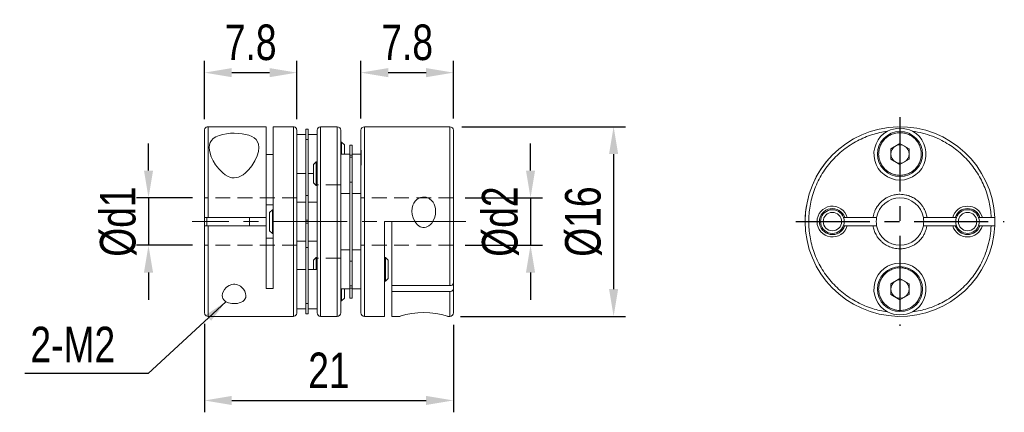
# Model space of a CAD drawing. Header units: millimetres. Extents: x 0 to 297, y 0 to 210.
# Tile 3 of 5: x 150 to 233, y 94 to 127. Entities that reach past the tile are written whole.
import ezdxf

# ---------------------------------------------------------------- set-up
doc = ezdxf.new("R2010")
doc.units = ezdxf.units.MM
doc.header["$LTSCALE"] = 5
doc.linetypes.add('CENTER', pattern=[2, 1.25, -0.25, 0.25, -0.25])
doc.linetypes.add('HIDDEN', pattern=[0.375, 0.25, -0.125])
doc.layers.get('0').update_dxf_attribs({"linetype": 'CONTINUOUS'})
doc.layers.get('Defpoints').update_dxf_attribs({"linetype": 'CONTINUOUS'})
doc.layers.add('D', color=7, linetype='CONTINUOUS')
doc.layers.add('DIM', color=2, linetype='CONTINUOUS')
doc.styles.get("Standard").update_dxf_attribs({"font": 'Gulim.ttf', "width": 0.8, "height": 3})
doc.dimstyles.new('LIM', dxfattribs={"dimtxt": 2, "dimasz": 2, "dimexe": 2, "dimexo": 1, "dimgap": 1, "dimtad": 1, "dimdec": 3, "dimzin": 9, "dimdsep": 46, "dimtxsty": 'Standard', "dimcen": 3, "dimclrd": 1, "dimclre": 1, "dimadec": 0, "dimazin": 0, "dimtfac": 1, "dimtdec": 3, "dimtmove": 0, "dimatfit": 3, "dimfxl": 0, "dimtolj": 1, "dimtzin": 0, "dimarcsym": 0})
doc.dimstyles.get("Standard").update_dxf_attribs({"dimtxt": 0.18, "dimasz": 0.18, "dimexe": 0.18, "dimexo": 0.0625, "dimgap": 0.09, "dimtad": 0, "dimtih": 1, "dimtoh": 1, "dimdec": 4, "dimzin": 0, "dimdsep": 46, "dimtxsty": 'Standard', "dimcen": 0.09, "dimadec": 0, "dimazin": 0, "dimtfac": 1, "dimtdec": 4, "dimtofl": 0, "dimtmove": 0, "dimatfit": 3, "dimfxl": 0, "dimtolj": 1, "dimtzin": 0, "dimarcsym": 0})

# ---------------------------------------------------------------- blocks, each defined once
blk = doc.blocks.new('*D18')
at = {"layer": 'D', "color": 1, "lineweight": -2}
for p, q in [((165.234, 118.736), (165.234, 123.676)), ((173.034, 118.736), (173.034, 123.676)), ((167.534, 122.676), (170.734, 122.676))]:
    blk.add_line(p, q, dxfattribs=at)
at = {"layer": 'D', "color": 1}
for points in [[(167.534, 123.06), (167.534, 122.293), (165.234, 122.676)], [(170.734, 123.06), (170.734, 122.293), (173.034, 122.676)]]:
    blk.add_solid(points, dxfattribs=at)
at = {"layer": 'Defpoints', "color": 0}
for p in [(173.034, 122.676), (165.234, 117.736), (173.034, 117.736)]:
    blk.add_point(p, dxfattribs=at)
at = {"layer": 'D', "insert": (169.134, 125.216), "char_height": 3, "attachment_point": 5}
blk.add_mtext('\\A1;7.8', dxfattribs=at)
blk = doc.blocks.new('*D19')
at = {"layer": 'D', "color": 1, "lineweight": -2}
for p, q in [((178.434, 118.803), (178.434, 123.676)), ((186.234, 118.809), (186.234, 123.676)), ((180.734, 122.676), (183.934, 122.676))]:
    blk.add_line(p, q, dxfattribs=at)
at = {"layer": 'D', "color": 1}
for points in [[(180.734, 123.06), (180.734, 122.293), (178.434, 122.676)], [(183.934, 123.06), (183.934, 122.293), (186.234, 122.676)]]:
    blk.add_solid(points, dxfattribs=at)
at = {"layer": 'Defpoints', "color": 0}
for p in [(186.234, 122.676), (178.434, 117.803), (186.234, 117.809)]:
    blk.add_point(p, dxfattribs=at)
at = {"layer": 'D', "insert": (182.334, 125.216), "char_height": 3, "attachment_point": 5}
blk.add_mtext('\\A1;7.8', dxfattribs=at)
blk = doc.blocks.new('*D20')
at = {"layer": 'D', "color": 1, "lineweight": -2}
for p, q in [((160.514, 114.409), (160.514, 116.709)), ((164.234, 112.109), (159.514, 112.109)), ((160.514, 112.109), (160.514, 108.109)), ((164.234, 108.109), (159.514, 108.109)), ((160.514, 105.809), (160.514, 103.509))]:
    blk.add_line(p, q, dxfattribs=at)
at = {"layer": 'D', "color": 1}
for points in [[(160.131, 114.409), (160.898, 114.409), (160.514, 112.109)], [(160.131, 105.809), (160.898, 105.809), (160.514, 108.109)]]:
    blk.add_solid(points, dxfattribs=at)
at = {"layer": 'Defpoints', "color": 0}
for p in [(165.234, 112.109), (160.514, 108.109), (165.234, 108.109)]:
    blk.add_point(p, dxfattribs=at)
at = {"layer": 'D', "insert": (157.97, 110.109), "char_height": 3, "attachment_point": 5, "rotation": 90}
blk.add_mtext('\\A1;%%cd1', dxfattribs=at)
blk = doc.blocks.new('*D21')
at = {"layer": 'D', "color": 1, "lineweight": -2}
for p, q in [((192.741, 114.409), (192.741, 116.709)), ((187.234, 112.109), (193.741, 112.109)), ((192.741, 112.109), (192.741, 108.109)), ((187.234, 108.109), (193.741, 108.109)), ((192.741, 105.809), (192.741, 103.509))]:
    blk.add_line(p, q, dxfattribs=at)
at = {"layer": 'D', "color": 1}
for points in [[(192.358, 114.409), (193.125, 114.409), (192.741, 112.109)], [(192.358, 105.809), (193.125, 105.809), (192.741, 108.109)]]:
    blk.add_solid(points, dxfattribs=at)
at = {"layer": 'Defpoints', "color": 0}
for p in [(186.234, 112.109), (186.234, 108.109), (192.741, 108.109)]:
    blk.add_point(p, dxfattribs=at)
at = {"layer": 'D', "insert": (190.199, 110.109), "char_height": 3, "attachment_point": 5, "rotation": 90}
blk.add_mtext('\\A1;%%cd2', dxfattribs=at)
blk = doc.blocks.new('*D22')
at = {"layer": 'D', "color": 1, "lineweight": -2}
for p, q in [((186.934, 118.109), (200.75, 118.109)), ((199.75, 115.809), (199.75, 104.409)), ((186.829, 102.109), (200.75, 102.109))]:
    blk.add_line(p, q, dxfattribs=at)
at = {"layer": 'D', "color": 1}
for points in [[(199.367, 115.809), (200.133, 115.809), (199.75, 118.109)], [(199.367, 104.409), (200.133, 104.409), (199.75, 102.109)]]:
    blk.add_solid(points, dxfattribs=at)
at = {"layer": 'Defpoints', "color": 0}
for p in [(185.934, 118.109), (185.829, 102.109), (199.75, 102.109)]:
    blk.add_point(p, dxfattribs=at)
at = {"layer": 'D', "insert": (197.208, 110.109), "char_height": 3, "attachment_point": 5, "rotation": 90}
blk.add_mtext('\\A1;%%c16', dxfattribs=at)
blk = doc.blocks.new('*D23')
at = {"layer": 'D', "color": 1, "lineweight": -2}
for p, q in [((165.234, 101.483), (165.234, 94.014)), ((186.234, 101.409), (186.234, 94.014)), ((167.534, 95.014), (183.934, 95.014))]:
    blk.add_line(p, q, dxfattribs=at)
at = {"layer": 'D', "color": 1}
for points in [[(167.534, 95.397), (167.534, 94.63), (165.234, 95.014)], [(183.934, 95.397), (183.934, 94.63), (186.234, 95.014)]]:
    blk.add_solid(points, dxfattribs=at)
at = {"layer": 'Defpoints', "color": 0}
for p in [(165.234, 102.483), (186.234, 102.409), (186.234, 95.014)]:
    blk.add_point(p, dxfattribs=at)
at = {"layer": 'D', "insert": (175.734, 97.555), "char_height": 3, "attachment_point": 5}
blk.add_mtext('\\A1;21', dxfattribs=at)

msp = doc.modelspace()

# ---------------------------------------------------------------- linework, layer by layer
at = {"color": 7, "linetype": 'Continuous', "lineweight": 15}
for p, q in [((170.4345, 118.1094), (165.5345, 118.1094)), ((165.5345, 118.1094), (165.5345, 110.4594)), ((170.4345, 110.4594), (170.4345, 118.1094)), ((172.7345, 118.1094), (171.0345, 118.1094)), ((171.0345, 118.1094), (171.0345, 104.4525)), ((172.7345, 102.1094), (172.7345, 118.1094)), ((176.4345, 118.1094), (175.0345, 118.1094)), ((175.0345, 118.1094), (175.0345, 102.1094)), ((176.4345, 118.1094), (176.4345, 110.1094)), ((185.9345, 118.1094), (178.7345, 118.1094)), ((178.7345, 118.1094), (178.7345, 102.1094)), ((185.9345, 104.7054), (185.9345, 118.1094)), ((173.7845, 117.4594), (173.0345, 117.4594)), ((173.9845, 117.9094), (173.7845, 117.9094)), ((173.7845, 117.9094), (173.7845, 117.9083)), ((173.7845, 117.9083), (173.9845, 117.9083)), ((173.7845, 117.9083), (173.7845, 117.0301)), ((173.9845, 117.9083), (173.9845, 117.9094)), ((173.9845, 117.0301), (173.9845, 117.9083)), ((174.7345, 117.4594), (173.9845, 117.4594)), ((173.7845, 117.0301), (173.9845, 117.0301)), ((173.7845, 112.3104), (173.7845, 117.0301)), ((173.9845, 112.3104), (173.9845, 117.0301)), ((176.8085, 116.8094), (176.7345, 116.8094)), ((177.0345, 116.5834), (176.8085, 116.8094)), ((176.8085, 115.7899), (176.8085, 116.8094)), ((177.0345, 115.7899), (177.0345, 116.5834)), ((177.6845, 116.5594), (177.4845, 116.5594)), ((177.4845, 116.5594), (177.4845, 115.7156)), ((177.6845, 115.7156), (177.6845, 116.5594)), ((223.1372, 116.2554), (223.9097, 116.7014)), ((223.9097, 116.7014), (224.6822, 116.2554)), ((171.0345, 115.7662), (170.4345, 115.7662)), ((177.4845, 115.7899), (176.7345, 115.7899)), ((177.4845, 115.7156), (177.6845, 115.7156)), ((177.4845, 115.7156), (177.4845, 115.5325)), ((177.4845, 115.5325), (177.6845, 115.5325)), ((177.4845, 115.5325), (177.4845, 113.4467)), ((178.4345, 115.7899), (177.6845, 115.7899)), ((177.6845, 115.5325), (177.6845, 115.7156)), ((177.6845, 113.4467), (177.6845, 115.5325)), ((178.4345, 116.2661), (178.4345, 116.0399)), ((178.458, 116.0399), (178.4345, 116.0399)), ((178.4345, 114.7791), (178.4345, 116.0399)), ((186.2345, 116.2661), (186.2345, 114.7524)), ((223.1372, 115.3634), (223.1372, 116.2554)), ((224.6822, 116.2554), (224.6822, 115.3634)), ((174.6605, 115.1399), (174.4345, 114.9139)), ((174.4345, 114.9139), (174.4345, 113.3659)), ((174.7345, 115.1399), (174.6605, 115.1399)), ((174.6605, 115.1399), (174.6605, 113.1399)), ((223.9097, 114.9174), (223.1372, 115.3634)), ((224.6822, 115.3634), (223.9097, 114.9174)), ((173.0345, 114.1594), (173.7845, 114.1594)), ((173.9845, 114.1594), (174.4345, 114.1594)), ((174.4345, 113.3659), (174.6605, 113.1399)), ((174.6605, 113.1399), (174.7345, 113.1399)), ((177.4845, 113.4467), (177.6845, 113.4467)), ((177.4845, 106.7721), (177.4845, 113.4467)), ((177.6845, 106.7721), (177.6845, 113.4467)), ((173.9845, 112.3104), (173.7845, 112.3104)), ((173.7845, 112.3104), (173.7845, 110.2389)), ((173.9845, 110.2389), (173.9845, 112.3104)), ((176.7345, 112.4899), (177.4845, 112.4899)), ((177.6845, 112.4899), (178.4345, 112.4899)), ((170.4345, 111.5236), (171.0345, 111.5236)), ((173.7845, 111.7594), (173.0345, 111.7594)), ((174.7345, 111.7594), (173.9845, 111.7594)), ((170.9605, 111.1094), (170.7345, 110.8834)), ((170.7345, 110.8834), (170.7345, 109.3354)), ((171.0345, 111.1094), (170.9605, 111.1094)), ((170.9605, 111.1094), (170.9605, 109.1094)), ((165.2345, 109.7582), (165.2345, 110.4603)), ((165.2345, 110.4594), (165.5345, 110.4594)), ((165.5345, 109.7594), (165.2345, 109.7594)), ((165.4345, 110.4601), (165.4345, 109.7566)), ((165.5345, 110.4594), (170.4345, 110.4594)), ((170.4345, 109.7594), (165.5345, 109.7594)), ((165.5345, 109.7594), (165.5345, 102.1094)), ((169.0345, 109.7594), (169.0345, 110.4594)), ((170.4345, 109.7594), (170.4345, 110.4594)), ((170.4345, 104.4525), (170.4345, 109.7594)), ((173.7845, 110.2389), (173.9845, 110.2389)), ((173.7845, 110.2389), (173.7845, 109.9799)), ((173.7845, 109.9799), (173.9845, 109.9799)), ((173.7845, 109.9799), (173.7845, 107.9084)), ((173.9845, 109.9799), (173.9845, 110.2389)), ((173.9845, 107.9084), (173.9845, 109.9799)), ((176.4345, 110.1094), (176.4345, 102.1094)), ((181.0345, 110.1094), (180.4345, 110.1094)), ((180.4345, 102.1094), (180.4345, 110.1094)), ((181.0345, 110.1094), (181.0345, 104.7054)), ((219.1465, 110.4594), (219.2526, 110.4594)), ((219.2526, 109.7594), (219.1465, 109.7594)), ((219.2526, 110.4594), (219.4617, 110.4594)), ((219.2526, 109.7594), (219.4617, 109.7594)), ((219.4617, 110.4594), (221.6365, 110.4594)), ((221.6365, 109.7594), (219.4617, 109.7594)), ((221.6365, 110.4594), (221.9406, 110.4594)), ((221.9406, 109.7594), (221.6365, 109.7594)), ((225.8789, 110.4594), (226.183, 110.4594)), ((226.183, 109.7594), (225.8789, 109.7594)), ((226.183, 110.4594), (228.3578, 110.4594)), ((228.3578, 109.7594), (226.183, 109.7594)), ((228.3578, 110.4594), (228.5669, 110.4594)), ((228.3578, 109.7594), (228.5669, 109.7594)), ((228.5669, 110.4594), (228.673, 110.4594)), ((228.673, 109.7594), (228.5669, 109.7594)), ((230.5465, 110.4594), (230.6526, 110.4594)), ((230.6526, 109.7594), (230.5465, 109.7594)), ((230.8617, 110.4594), (230.6526, 110.4594)), ((230.6526, 109.7594), (230.8617, 109.7594)), ((230.8617, 110.4594), (231.6018, 110.4594)), ((231.6018, 109.7594), (230.8617, 109.7594)), ((231.6018, 110.4594), (231.9021, 110.4594)), ((231.9021, 109.7594), (231.6018, 109.7594)), ((170.7345, 109.3354), (170.9605, 109.1094)), ((170.9605, 109.1094), (171.0345, 109.1094)), ((171.0345, 108.6952), (170.4345, 108.6952)), ((173.0345, 108.4594), (173.7845, 108.4594)), ((173.9845, 108.4594), (174.7345, 108.4594)), ((173.7845, 107.9084), (173.9845, 107.9084)), ((173.7845, 103.1887), (173.7845, 107.9084)), ((173.9845, 103.1887), (173.9845, 107.9084)), ((177.4845, 107.7289), (176.7345, 107.7289)), ((178.4345, 107.7289), (177.6845, 107.7289)), ((174.6605, 107.0789), (174.4345, 106.8529)), ((174.4345, 106.8529), (174.4345, 106.0594)), ((174.7345, 107.0789), (174.6605, 107.0789)), ((174.6605, 107.0789), (174.6605, 106.0594)), ((177.6845, 106.7721), (177.4845, 106.7721)), ((177.4845, 106.7721), (177.4845, 104.6863)), ((177.6845, 104.6863), (177.6845, 106.7721)), ((180.5085, 107.0789), (180.4345, 107.0789)), ((180.7345, 106.8529), (180.5085, 107.0789)), ((180.5085, 106.0789), (180.5085, 107.0789)), ((180.7345, 106.0789), (180.7345, 106.8529)), ((173.7845, 106.0594), (173.0345, 106.0594)), ((174.7345, 106.0594), (173.9845, 106.0594)), ((180.5085, 105.0789), (180.5085, 106.0789)), ((180.7345, 105.3049), (180.7345, 106.0789)), ((177.4845, 104.6863), (177.6845, 104.6863)), ((177.4845, 104.6863), (177.4845, 104.5031)), ((177.6845, 104.5031), (177.6845, 104.6863)), ((180.4345, 105.0789), (180.5085, 105.0789)), ((180.5085, 105.0789), (180.7345, 105.3049)), ((181.0345, 104.7054), (185.9345, 104.7054)), ((181.0345, 104.2105), (181.0345, 104.7054)), ((186.2345, 104.9178), (186.2345, 104.4228)), ((223.1372, 104.8554), (223.9097, 105.3014)), ((223.1372, 103.9634), (223.1372, 104.8554)), ((223.9097, 105.3014), (224.6822, 104.8554)), ((224.6822, 104.8554), (224.6822, 103.9634)), ((170.4345, 104.4525), (171.0345, 104.4525)), ((176.7345, 104.4289), (177.4845, 104.4289)), ((176.8085, 104.4094), (176.8085, 104.4289)), ((176.8085, 103.4094), (176.8085, 104.4094)), ((177.0345, 104.4094), (177.0345, 104.4289)), ((177.0345, 103.6354), (177.0345, 104.4094)), ((177.4845, 104.5031), (177.6845, 104.5031)), ((177.4845, 104.5031), (177.4845, 103.6594)), ((177.6845, 103.6594), (177.6845, 104.5031)), ((177.6845, 104.4289), (178.4345, 104.4289)), ((181.0345, 104.2105), (181.0345, 102.1094)), ((185.9345, 104.2105), (181.0345, 104.2105)), ((185.9345, 102.1094), (185.9345, 104.2105)), ((223.9097, 103.5174), (223.1372, 103.9634)), ((224.6822, 103.9634), (223.9097, 103.5174)), ((173.9845, 103.1887), (173.7845, 103.1887)), ((173.7845, 103.1887), (173.7845, 102.3105)), ((173.9845, 102.3105), (173.9845, 103.1887)), ((176.7345, 103.4094), (176.8085, 103.4094)), ((176.8085, 103.4094), (177.0345, 103.6354)), ((177.4845, 103.6594), (177.6845, 103.6594)), ((173.0345, 102.7594), (173.7845, 102.7594)), ((173.7845, 102.3105), (173.9845, 102.3105)), ((173.7845, 102.3105), (173.7845, 102.3094)), ((173.7845, 102.3094), (173.9845, 102.3094)), ((173.9845, 102.7594), (174.7345, 102.7594)), ((173.9845, 102.3094), (173.9845, 102.3105)), ((165.5345, 102.1094), (172.7345, 102.1094)), ((175.0345, 102.1094), (176.4345, 102.1094)), ((178.7345, 102.1094), (180.4345, 102.1094)), ((181.0345, 102.1094), (181.7474, 102.1094)), ((185.7232, 102.1094), (185.9345, 102.1094))]:
    msp.add_line(p, q, dxfattribs=at)
at = {"color": 1, "linetype": 'HIDDEN', "lineweight": 15}
for p, q in [((176.7345, 113.2094), (174.7345, 113.2094)), ((173.0345, 112.1094), (165.2345, 112.1094)), ((186.2345, 112.1094), (178.4345, 112.1094)), ((173.0345, 108.1094), (165.2345, 108.1094)), ((186.2345, 108.1094), (178.4345, 108.1094)), ((176.7345, 107.0094), (174.7345, 107.0094))]:
    msp.add_line(p, q, dxfattribs=at)
at = {"color": 1, "linetype": 'CENTER', "lineweight": 15}
msp.add_line((187.2845, 110.1094), (164.1845, 110.1094), dxfattribs=at)
at = {"color": 7, "linetype": 'Continuous', "lineweight": 15, "flags": 128}
for points in [[(173.0345, 117.7357), (173.0262, 117.8342), (173.0112, 117.9023), (172.9924, 117.9609), (172.9936, 117.9576)], [(169.8345, 116.3544), (169.7954, 116.0087), (169.6857, 115.6441), (169.4898, 115.2219), (169.2227, 114.7986), (168.9815, 114.4962), (168.6962, 114.2139), (168.5028, 114.0636), (168.2884, 113.9357), (168.1153, 113.8623), (167.9315, 113.8136), (167.7387, 113.7962), (167.5457, 113.8122), (167.3862, 113.8514), (167.2343, 113.91), (166.9939, 114.0447), (166.7791, 114.2084), (166.4431, 114.5466), (166.1685, 114.9105), (165.9694, 115.2398), (165.8127, 115.5691), (165.7024, 115.8905), (165.6521, 116.1272), (165.6345, 116.3544), (165.6541, 116.5713), (165.7149, 116.7736), (165.82, 116.9566), (165.9818, 117.1254), (166.1957, 117.2682), (166.4615, 117.3833), (166.771, 117.4699), (167.0864, 117.5245), (167.4216, 117.5561), (167.7532, 117.5652), (168.0844, 117.5538), (168.4028, 117.5218), (168.7025, 117.4689), (168.9773, 117.3937), (169.2185, 117.2962), (169.4268, 117.1723), (169.5918, 117.0261), (169.7202, 116.8445), (169.7995, 116.6418), (169.8345, 116.3544)], [(184.7345, 110.9897), (184.7153, 110.738), (184.6593, 110.4911), (184.5542, 110.2274), (184.404, 109.9869), (184.2923, 109.8607), (184.1633, 109.7528), (183.9274, 109.6367), (183.7967, 109.6115), (183.6637, 109.6122), (183.4452, 109.6726), (183.3142, 109.7469), (183.1967, 109.8415), (183.0547, 110.0004), (182.9395, 110.1802), (182.8277, 110.4355), (182.7589, 110.7053), (182.7345, 110.9897), (182.7549, 111.2416), (182.818, 111.485), (182.8981, 111.6613), (183.006, 111.8217), (183.1429, 111.9609), (183.3048, 112.0711), (183.4602, 112.1369), (183.6256, 112.1733), (183.7763, 112.1789), (183.9258, 112.1593), (184.196, 112.0532), (184.4277, 111.863), (184.5281, 111.7323), (184.6082, 111.5883), (184.6754, 111.4107), (184.7168, 111.2248), (184.7345, 110.9897)], [(166.7345, 103.8644), (166.7537, 104.0256), (166.8097, 104.1891), (166.9148, 104.3698), (167.065, 104.5398), (167.1767, 104.6311), (167.3057, 104.7103), (167.5416, 104.7967), (167.6723, 104.8155), (167.8053, 104.815), (168.0238, 104.7698), (168.1548, 104.7147), (168.2722, 104.6451), (168.4143, 104.5301), (168.5295, 104.4027), (168.6413, 104.2267), (168.71, 104.0469), (168.7345, 103.8644), (168.7141, 103.709), (168.651, 103.5641), (168.5709, 103.4627), (168.463, 103.3729), (168.3261, 103.2969), (168.1642, 103.2381), (168.0088, 103.2036), (167.8434, 103.1846), (167.6927, 103.1817), (167.5432, 103.1919), (167.273, 103.2476), (167.0413, 103.3501), (166.9409, 103.4226), (166.8607, 103.5043), (166.7936, 103.6078), (166.7521, 103.7191), (166.7345, 103.8644)], [(185.9345, 104.7054), (186.0337, 104.7174), (186.1218, 104.7519), (186.1887, 104.8051), (186.2271, 104.871), (186.2345, 104.9178)], [(186.2345, 104.4228), (186.2176, 104.3525), (186.1686, 104.2901), (186.0933, 104.2427), (186.0001, 104.2156), (185.9345, 104.2105)], [(165.2345, 102.4831), (165.2428, 102.3846), (165.2578, 102.3164), (165.2766, 102.2579), (165.2754, 102.2612)]]:
    msp.add_lwpolyline(points, dxfattribs=at)
at = {"color": 7, "linetype": 'Continuous', "lineweight": 15}
for centre, radius in [((223.9097, 115.8094), 1.9), ((218.2098, 110.1094), 0.774), ((229.6098, 110.1094), 0.774), ((223.9097, 104.4094), 1.9)]:
    msp.add_circle(centre, radius, dxfattribs=at)
for centre, radius, start, end in [((165.8928, 117.7291), 0.6583, 159.687902, 179.422507), ((165.5345, 117.8094), 0.3, 90, 150.2318), ((172.7345, 117.8094), 0.3, 29.767279, 90), ((175.0345, 117.8094), 0.3, 90, 180), ((176.4345, 117.8094), 0.3, 0, 90), ((178.7345, 117.8094), 0.3, 90, 180), ((185.9345, 117.8094), 0.3, 0, 90), ((223.9097, 110.1094), 8, 2.507491, 357.492509), ((223.9097, 115.536), 2.4429, 64.214437, 115.785563), ((223.9097, 115.8094), 2.2, 118.884162, 61.115838), ((223.9097, 115.8094), 0.7725, 120, 180), ((223.9097, 115.8094), 0.7725, 60, 120), ((223.9097, 115.8094), 0.7725, 0, 60), ((165.1874, 115.502), 13.2684, 356.753401, 3.246599), ((223.9097, 110.1094), 8, 135, 180), ((223.9097, 115.8094), 0.7725, 180, 240), ((223.9097, 115.8094), 0.7725, 300, 0), ((223.9097, 115.8094), 0.7725, 240, 300), ((218.2098, 110.1094), 1.3, 15.618498, 344.381502), ((223.9097, 110.1094), 2, 10.078658, 169.921342), ((229.6098, 110.1094), 1.3, 15.618498, 164.381502), ((218.2098, 110.1094), 1.1, 18.553005, 341.446995), ((218.2098, 110.1094), 1, 20.487315, 339.512685), ((229.6098, 110.1094), 1.1, 18.553005, 161.446995), ((229.6098, 110.1094), 1, 20.487315, 159.512685), ((218.2098, 110.1094), 1, 339.512685, 20.487315), ((223.9097, 110.1094), 2, 169.921342, 190.078658), ((223.9097, 110.1094), 2, 190.078658, 349.921342), ((223.9097, 110.1094), 2, 349.951789, 9.948926), ((229.6098, 110.1094), 1.3, 195.618498, 344.381502), ((229.6098, 110.1094), 1.1, 198.553005, 341.446995), ((229.6098, 110.1094), 1, 159.512685, 180), ((229.6098, 110.1094), 1, 180, 200.487315), ((229.6098, 110.1094), 1, 200.487315, 339.512685), ((229.6098, 110.1094), 1, 339.512685, 20.487315), ((223.9097, 110.1094), 8, 357.492339, 2.508613), ((223.9097, 104.4094), 2.2, 298.884162, 241.115838), ((223.9097, 104.4094), 0.7725, 120, 180), ((223.9097, 104.4094), 0.7725, 60, 120), ((223.9097, 104.4094), 0.7725, 0, 60), ((223.9097, 104.4094), 0.7725, 180, 240), ((223.9097, 104.4094), 0.7725, 300, 0), ((223.9097, 104.4094), 0.7725, 240, 300), ((165.5345, 102.4094), 0.3, 209.767279, 270), ((172.7345, 102.4094), 0.3, 270, 330.2318), ((172.3762, 102.4897), 0.6583, 339.687706, 359.422715), ((175.0345, 102.4094), 0.3, 180, 270), ((176.4345, 102.4094), 0.3, 270, 0), ((178.7345, 102.4094), 0.3, 180, 270), ((183.7343, 96.248), 6.1926, 71.266385, 108.714617), ((185.9345, 102.4094), 0.3, 270, 0), ((223.9097, 104.6828), 2.443, 244.214561, 295.785439)]:
    msp.add_arc(centre, radius, start, end, dxfattribs=at)
for points, knots in [([(165.2345, 117.7357), (165.2345, 117.6869), (165.2345, 117.5896), (165.2345, 117.3237), (165.2345, 116.9979), (165.2345, 116.6292), (165.2345, 116.237), (165.2345, 115.7939), (165.2345, 115.302), (165.2345, 114.7684), (165.2345, 114.1997), (165.2345, 113.6018), (165.2345, 112.9896), (165.2345, 112.3683), (165.2345, 111.7428), (165.2345, 111.1057), (165.2345, 110.6753), (165.2345, 110.4594)], [0, 0, 0, 0, 0.0809454, 0.1613458, 0.2422248, 0.3061674, 0.370062, 0.4350417, 0.4999727, 0.5649525, 0.6298834, 0.693826, 0.7577206, 0.8184958, 0.8788468, 0.9392045, 1, 1, 1, 1]), ([(173.0345, 110.1094), (173.0345, 110.3262), (173.0345, 110.7598), (173.0345, 111.4161), (173.0345, 112.0734), (173.0345, 112.7331), (173.0345, 113.3792), (173.0345, 114.0083), (173.0345, 114.608), (173.0345, 115.1716), (173.0345, 115.6916), (173.0345, 116.16), (173.0345, 116.5746), (173.0345, 116.9279), (173.0345, 117.223), (173.0345, 117.4536), (173.0345, 117.6303), (173.0345, 117.7005), (173.0345, 117.7357)], [0, 0, 0, 0, 0.0589815, 0.1179385, 0.1798092, 0.2417281, 0.3057155, 0.3697507, 0.434852, 0.4999999, 0.5651011, 0.6302491, 0.6942365, 0.7582717, 0.8201424, 0.8820613, 0.9409949, 1, 1, 1, 1]), ([(174.7345, 110.1094), (174.7345, 110.2974), (174.7345, 110.673), (174.7345, 111.2393), (174.7345, 111.8101), (174.7345, 112.3825), (174.7345, 112.9217), (174.7345, 113.4216), (174.7345, 113.8823), (174.7345, 114.4044), (174.7345, 114.973), (174.7345, 115.4981), (174.7345, 115.92), (174.7345, 116.2542), (174.7345, 116.5571), (174.7345, 116.8283), (174.7345, 117.067), (174.7345, 117.3043), (174.7345, 117.5216), (174.7345, 117.6886), (174.7345, 117.7909), (174.7345, 117.8032), (174.7345, 117.8094)], [0, 0, 0, 0, 0.0466247, 0.0931728, 0.1412183, 0.1905525, 0.2399891, 0.2828864, 0.3257053, 0.3686412, 0.4342982, 0.4999997, 0.5438117, 0.5875392, 0.6313907, 0.6742879, 0.7171068, 0.7600428, 0.8217588, 0.8835181, 0.9417371, 1, 1, 1, 1]), ([(176.7345, 110.1094), (176.7345, 110.2974), (176.7345, 110.673), (176.7345, 111.2393), (176.7345, 111.8101), (176.7345, 112.3825), (176.7345, 112.9217), (176.7345, 113.4216), (176.7345, 113.8823), (176.7345, 114.4044), (176.7345, 114.973), (176.7345, 115.4981), (176.7345, 115.92), (176.7345, 116.2542), (176.7345, 116.5571), (176.7345, 116.8283), (176.7345, 117.067), (176.7345, 117.3043), (176.7345, 117.5216), (176.7345, 117.6886), (176.7345, 117.7909), (176.7345, 117.8032), (176.7345, 117.8094)], [0, 0, 0, 0, 0.0466247, 0.0931728, 0.1412183, 0.1905525, 0.2399891, 0.2828864, 0.3257053, 0.3686412, 0.4342982, 0.4999997, 0.5438117, 0.5875392, 0.6313907, 0.6742879, 0.7171068, 0.7600428, 0.8217588, 0.8835181, 0.9417371, 1, 1, 1, 1]), ([(178.4345, 117.803), (178.4345, 117.805), (178.4345, 117.8144), (178.4345, 117.7645), (178.4345, 117.6534), (178.4345, 117.4759), (178.4345, 117.2427), (178.4345, 116.9592), (178.4345, 116.6329), (178.4345, 116.38), (178.4345, 116.2534)], [0, 0, 0, 0, 0.0371228, 0.1813622, 0.3230318, 0.4648075, 0.6017909, 0.7388807, 0.8693611, 1, 1, 1, 1]), ([(186.2345, 116.2534), (186.2345, 116.38), (186.2345, 116.6329), (186.2345, 116.9592), (186.2345, 117.2427), (186.2345, 117.4759), (186.2345, 117.6534), (186.2345, 117.7645), (186.2345, 117.8144), (186.2345, 117.805), (186.2345, 117.803)], [0, 0, 0, 0, 0.1306389, 0.2611193, 0.3982091, 0.5351925, 0.6769682, 0.8186378, 0.9628772, 1, 1, 1, 1]), ([(222.8471, 102.4831), (222.6329, 102.5182), (222.205, 102.5885), (221.5668, 102.7652), (220.9354, 102.9958), (220.3102, 103.2908), (219.7073, 103.6442), (219.1298, 104.0588), (218.5897, 104.5271), (218.093, 105.0472), (217.6466, 105.6108), (217.2572, 106.2105), (216.9264, 106.8396), (216.6595, 107.4857), (216.4539, 108.1454), (216.3117, 108.8028), (216.228, 109.4591), (216.2006, 110.1096), (216.228, 110.7598), (216.3118, 111.4163), (216.4539, 112.0736), (216.6596, 112.7334), (216.9265, 113.3793), (217.2573, 114.0086), (217.6467, 114.6081), (218.0932, 115.1719), (218.5898, 115.6918), (219.1301, 116.1602), (219.7075, 116.5747), (220.3106, 116.9281), (220.9355, 117.223), (221.567, 117.4537), (222.2051, 117.6303), (222.633, 117.7006), (222.8471, 117.7357)], [0, 0, 0, 0, 0.02950256, 0.05896933, 0.08992875, 0.12086411, 0.15288171, 0.1848754, 0.21744938, 0.24999999, 0.28257398, 0.31512459, 0.34714219, 0.37913588, 0.41009531, 0.44103066, 0.47052725, 0.50000004, 0.52949664, 0.55896943, 0.58992886, 0.6208642, 0.65288181, 0.68487551, 0.71744948, 0.75000009, 0.78257407, 0.81512468, 0.84714231, 0.87913597, 0.91009542, 0.94103076, 0.97050926, 1, 1, 1, 1]), ([(222.1098, 115.8094), (222.1158, 115.9226), (222.1278, 116.1489), (222.2124, 116.4265), (222.3096, 116.6411), (222.4334, 116.8528), (222.6285, 117.091), (222.9142, 117.325), (223.2011, 117.4729), (223.461, 117.5577), (223.6837, 117.6002), (223.9473, 117.6163), (224.2492, 117.5886), (224.5268, 117.5071), (224.7414, 117.4095), (224.9532, 117.2858), (225.1913, 117.0906), (225.4253, 116.8049), (225.5733, 116.5181), (225.6577, 116.2583), (225.7017, 116.0357), (225.7071, 115.885), (225.7098, 115.8094)], [0, 0, 0, 0, 0.06005058, 0.11995935, 0.1526966, 0.18506622, 0.24999311, 0.31501479, 0.37994166, 0.42010996, 0.45991602, 0.50000117, 0.5600281, 0.61996123, 0.65269851, 0.68506809, 0.74999493, 0.81501667, 0.87994354, 0.92004706, 0.95985314, 1, 1, 1, 1]), ([(224.9724, 117.7357), (225.2566, 117.6869), (225.8231, 117.5896), (226.6459, 117.3237), (227.3795, 116.9979), (228.0255, 116.6292), (228.5895, 116.237), (229.1192, 115.7939), (229.6094, 115.302), (230.0535, 114.7684), (230.4455, 114.1997), (230.7837, 113.6018), (231.0609, 112.9896), (231.281, 112.3683), (231.444, 111.7428), (231.5569, 111.1057), (231.5868, 110.6753), (231.6018, 110.4594)], [0, 0, 0, 0, 0.0809454, 0.1613458, 0.2422248, 0.3061674, 0.370062, 0.4350417, 0.4999727, 0.5649525, 0.6298834, 0.693826, 0.7577206, 0.8184958, 0.8788468, 0.9392045, 1, 1, 1, 1]), ([(225.7098, 115.8094), (225.7037, 115.6961), (225.6917, 115.4699), (225.6071, 115.1923), (225.5099, 114.9777), (225.3861, 114.766), (225.191, 114.5278), (224.9053, 114.2937), (224.6184, 114.1459), (224.3585, 114.0611), (224.1358, 114.0185), (223.8722, 114.0025), (223.5703, 114.0302), (223.2927, 114.1117), (223.0781, 114.2093), (222.8663, 114.333), (222.6282, 114.5281), (222.3942, 114.8139), (222.2462, 115.1006), (222.1618, 115.3605), (222.1178, 115.5831), (222.1124, 115.7338), (222.1098, 115.8094)], [0, 0, 0, 0, 0.0600504, 0.1199592, 0.1526965, 0.1850661, 0.249993, 0.3150148, 0.3799417, 0.4201098, 0.4599161, 0.5000011, 0.5600282, 0.6199613, 0.6526986, 0.6850681, 0.749995, 0.8150168, 0.8799437, 0.920047, 0.9598533, 1, 1, 1, 1]), ([(178.4345, 114.7506), (178.4345, 114.5744), (178.4345, 114.2221), (178.4345, 113.6461), (178.4345, 113.0364), (178.4345, 112.3859), (178.4345, 111.7096), (178.4345, 111.0082), (178.4345, 110.295), (178.4345, 109.5762), (178.4345, 108.8618), (178.4345, 108.1626), (178.4345, 107.4837), (178.4345, 106.8383), (178.4345, 106.2261), (178.4345, 105.6614), (178.4345, 105.1358), (178.4345, 104.8218), (178.4345, 104.6647)], [0, 0, 0, 0, 0.0589815, 0.1179385, 0.1798093, 0.2417281, 0.3057155, 0.3697507, 0.434852, 0.4999999, 0.5651012, 0.6302491, 0.6942365, 0.7582718, 0.8201424, 0.8820613, 0.9409948, 1, 1, 1, 1]), ([(186.2345, 104.9178), (186.2345, 105.1368), (186.2345, 105.5733), (186.2345, 106.3032), (186.2345, 107.0224), (186.2345, 107.7185), (186.2345, 108.3805), (186.2345, 109.0597), (186.2345, 109.7512), (186.2345, 110.4455), (186.2345, 111.1335), (186.2345, 111.8095), (186.2345, 112.4577), (186.2345, 113.0765), (186.2345, 113.662), (186.2345, 114.2245), (186.2345, 114.5748), (186.2345, 114.7506)], [0, 0, 0, 0, 0.0809455, 0.1613457, 0.2422248, 0.3061674, 0.3700619, 0.4350417, 0.4999727, 0.5649525, 0.6298834, 0.693826, 0.7577205, 0.8184958, 0.8788468, 0.9392044, 1, 1, 1, 1]), ([(221.6365, 110.4594), (221.6527, 110.5458), (221.685, 110.7181), (221.7706, 110.9676), (221.9044, 111.2532), (222.109, 111.5619), (222.3715, 111.8311), (222.6323, 112.0293), (222.8755, 112.1705), (223.1688, 112.2954), (223.5151, 112.3873), (223.8661, 112.4167), (224.1726, 112.3997), (224.4322, 112.3547), (224.735, 112.2653), (225.0713, 112.1102), (225.3774, 111.8917), (225.6129, 111.6641), (225.7896, 111.4452), (225.957, 111.1743), (226.104, 110.8465), (226.1566, 110.5885), (226.183, 110.4594)], [0, 0, 0, 0, 0.0404388, 0.0805925, 0.1209926, 0.1854515, 0.2499896, 0.2930954, 0.3359115, 0.3790874, 0.4395032, 0.4999993, 0.5403843, 0.580538, 0.620994, 0.6854529, 0.749991, 0.7930967, 0.8359128, 0.8790886, 0.9394837, 1, 1, 1, 1]), ([(165.2345, 109.7594), (165.2345, 109.4719), (165.2345, 108.8989), (165.2345, 108.0549), (165.2345, 107.2942), (165.2345, 106.6168), (165.2345, 106.0188), (165.2345, 105.4502), (165.2345, 104.9165), (165.2345, 104.4247), (165.2345, 103.9816), (165.2345, 103.5894), (165.2345, 103.2565), (165.2345, 102.9797), (165.2345, 102.7594), (165.2345, 102.5877), (165.2345, 102.518), (165.2345, 102.4831)], [0, 0, 0, 0, 0.08094549, 0.16134575, 0.2422248, 0.30616742, 0.37006196, 0.43504174, 0.4999727, 0.56495248, 0.62988338, 0.69382603, 0.7577206, 0.81849586, 0.8788468, 0.93920448, 1, 1, 1, 1]), ([(173.0345, 102.4831), (173.0345, 102.5182), (173.0345, 102.5885), (173.0345, 102.7651), (173.0345, 102.9957), (173.0345, 103.2907), (173.0345, 103.6441), (173.0345, 104.0586), (173.0345, 104.527), (173.0345, 105.0469), (173.0345, 105.6107), (173.0345, 106.2102), (173.0345, 106.8395), (173.0345, 107.4854), (173.0345, 108.1452), (173.0345, 108.8024), (173.0345, 109.4589), (173.0345, 109.8925), (173.0345, 110.1094)], [0, 0, 0, 0, 0.0589815, 0.1179385, 0.1798092, 0.2417281, 0.3057155, 0.3697507, 0.434852, 0.4999999, 0.5651011, 0.6302492, 0.6942365, 0.7582717, 0.8201425, 0.8820613, 0.9409949, 1, 1, 1, 1]), ([(174.7345, 102.4094), (174.7345, 102.4133), (174.7345, 102.4212), (174.7345, 102.4861), (174.7345, 102.5917), (174.7345, 102.7444), (174.7345, 102.9341), (174.7345, 103.1516), (174.7345, 103.3903), (174.7345, 103.7072), (174.7345, 104.122), (174.7345, 104.5959), (174.7345, 105.0476), (174.7345, 105.459), (174.7345, 105.8894), (174.7345, 106.3362), (174.7345, 106.797), (174.7345, 107.3424), (174.7345, 107.9782), (174.7345, 108.6921), (174.7345, 109.4048), (174.7345, 109.8744), (174.7345, 110.1094)], [0, 0, 0, 0, 0.04659322, 0.09315187, 0.1412186, 0.19055277, 0.23998935, 0.2828866, 0.32570552, 0.36864141, 0.4342984, 0.49999991, 0.54381183, 0.58753941, 0.6313908, 0.67428809, 0.71710699, 0.76004293, 0.82175888, 0.88351818, 0.94172613, 1, 1, 1, 1]), ([(176.7345, 102.4094), (176.7345, 102.4133), (176.7345, 102.4212), (176.7345, 102.4861), (176.7345, 102.5917), (176.7345, 102.7444), (176.7345, 102.9341), (176.7345, 103.1516), (176.7345, 103.3903), (176.7345, 103.7072), (176.7345, 104.122), (176.7345, 104.5959), (176.7345, 105.0476), (176.7345, 105.459), (176.7345, 105.8894), (176.7345, 106.3362), (176.7345, 106.797), (176.7345, 107.3424), (176.7345, 107.9782), (176.7345, 108.6921), (176.7345, 109.4048), (176.7345, 109.8744), (176.7345, 110.1094)], [0, 0, 0, 0, 0.04659322, 0.09315187, 0.1412186, 0.19055277, 0.23998935, 0.2828866, 0.32570552, 0.36864141, 0.4342984, 0.49999991, 0.54381183, 0.58753941, 0.6313908, 0.67428809, 0.71710699, 0.76004293, 0.82175888, 0.88351818, 0.94172613, 1, 1, 1, 1]), ([(226.183, 109.7594), (226.1668, 109.673), (226.1345, 109.5007), (226.0489, 109.2512), (225.9151, 108.9655), (225.7105, 108.6569), (225.448, 108.3876), (225.1872, 108.1895), (224.944, 108.0483), (224.6507, 107.9234), (224.3044, 107.8315), (223.9534, 107.802), (223.6469, 107.8191), (223.3873, 107.8641), (223.0845, 107.9535), (222.7482, 108.1086), (222.4421, 108.3271), (222.2066, 108.5547), (222.0299, 108.7736), (221.8625, 109.0445), (221.7155, 109.3723), (221.6629, 109.6303), (221.6365, 109.7594)], [0, 0, 0, 0, 0.0404388, 0.0805925, 0.1209926, 0.1854516, 0.2499896, 0.2930954, 0.3359114, 0.3790873, 0.4395033, 0.4999992, 0.5403842, 0.580538, 0.6209939, 0.6854529, 0.749991, 0.7930967, 0.8359129, 0.8790886, 0.9394837, 1, 1, 1, 1]), ([(231.6018, 109.7594), (231.5796, 109.4719), (231.5353, 108.8989), (231.347, 108.0549), (231.0907, 107.2942), (230.7835, 106.6168), (230.4454, 106.0188), (230.0534, 105.4502), (229.6092, 104.9165), (229.1191, 104.4247), (228.5892, 103.9816), (228.0253, 103.5894), (227.4415, 103.2565), (226.8433, 102.9797), (226.2356, 102.7594), (225.6118, 102.5877), (225.1861, 102.518), (224.9724, 102.4831)], [0, 0, 0, 0, 0.08094549, 0.16134575, 0.2422248, 0.30616742, 0.37006196, 0.43504174, 0.4999727, 0.56495248, 0.62988338, 0.69382603, 0.7577206, 0.81849586, 0.8788468, 0.93920448, 1, 1, 1, 1]), ([(222.1098, 104.4094), (222.1158, 104.5226), (222.1278, 104.7489), (222.2124, 105.0265), (222.3096, 105.2411), (222.4334, 105.4528), (222.6285, 105.691), (222.9142, 105.925), (223.2011, 106.0729), (223.461, 106.1577), (223.6837, 106.2002), (223.9473, 106.2163), (224.2492, 106.1886), (224.5268, 106.1071), (224.7414, 106.0095), (224.9532, 105.8858), (225.1913, 105.6906), (225.4253, 105.4049), (225.5733, 105.1181), (225.6577, 104.8583), (225.7017, 104.6357), (225.7071, 104.485), (225.7098, 104.4094)], [0, 0, 0, 0, 0.0600505, 0.1199593, 0.1526965, 0.1850661, 0.249993, 0.3150147, 0.3799416, 0.4201099, 0.459916, 0.5000011, 0.5600281, 0.6199612, 0.6526985, 0.6850681, 0.749995, 0.8150167, 0.8799436, 0.9200471, 0.9598532, 1, 1, 1, 1]), ([(178.4345, 104.6647), (178.4345, 104.5151), (178.4345, 104.216), (178.4345, 103.8133), (178.4345, 103.4484), (178.4345, 103.1275), (178.4345, 102.8594), (178.4345, 102.648), (178.4345, 102.5011), (178.4345, 102.4192), (178.4345, 102.4168), (178.4345, 102.4157)], [0, 0, 0, 0, 0.10756496, 0.21508519, 0.32791925, 0.44084096, 0.55753519, 0.67431666, 0.79304216, 0.91185292, 1, 1, 1, 1]), ([(186.2345, 102.4172), (186.2345, 102.4158), (186.2345, 102.4117), (186.2345, 102.4726), (186.2345, 102.5951), (186.2345, 102.7794), (186.2345, 103.0161), (186.2345, 103.2998), (186.2345, 103.6269), (186.2345, 103.9975), (186.2345, 104.2807), (186.2345, 104.4228)], [0, 0, 0, 0, 0.0628304, 0.184618, 0.3063139, 0.4261574, 0.545911, 0.6598182, 0.7729301, 0.8860548, 1, 1, 1, 1]), ([(225.7098, 104.4094), (225.7037, 104.2961), (225.6917, 104.0699), (225.6071, 103.7923), (225.5099, 103.5777), (225.3861, 103.366), (225.191, 103.1278), (224.9053, 102.8937), (224.6184, 102.7459), (224.3585, 102.6611), (224.1358, 102.6185), (223.8722, 102.6025), (223.5703, 102.6302), (223.2927, 102.7117), (223.0781, 102.8093), (222.8663, 102.933), (222.6282, 103.1281), (222.3942, 103.4139), (222.2462, 103.7006), (222.1618, 103.9605), (222.1178, 104.1831), (222.1124, 104.3338), (222.1098, 104.4094)], [0, 0, 0, 0, 0.0600505, 0.1199593, 0.1526965, 0.1850661, 0.249993, 0.3150148, 0.3799417, 0.4201098, 0.4599161, 0.5000011, 0.5600282, 0.6199613, 0.6526986, 0.685068, 0.749995, 0.8150167, 0.8799436, 0.9200471, 0.9598532, 1, 1, 1, 1])]:
    msp.add_open_spline(points, degree=3, knots=knots, dxfattribs=at)
at = {"layer": 'D', "color": 1, "linetype": 'CENTER'}
for p, q in [((223.9097, 118.9094), (223.9097, 101.3094)), ((215.1098, 110.1094), (232.7098, 110.1095))]:
    msp.add_line(p, q, dxfattribs=at)
at = {"layer": 'DIM', "color": 1, "ltscale": 25.4}
msp.add_line((160.4991, 97.2807), (150.0886, 97.2807), dxfattribs=at)

# ---------------------------------------------------------------- texts
at = {"ltscale": 25.4, "insert": (154.1265, 99.7365), "char_height": 3, "attachment_point": 5}
msp.add_mtext('{\\fGulim|b0|i0|c129|p49;2-M2}', dxfattribs=at)

# ---------------------------------------------------------------- dimensions: what is measured, and where the dimension line sits
at = {"layer": 'D'}
for base, p1, p2, picture, middle in [((173.0345, 122.6763), (165.2345, 117.7357), (173.0345, 117.7357), '*D18', (169.1345, 125.2163)), ((186.2345, 122.6763), (178.4345, 117.803), (186.2345, 117.8094), '*D19', (182.3345, 125.2163)), ((186.2345, 95.0135), (165.2345, 102.4831), (186.2345, 102.4094), '*D23', (175.7345, 97.5555))]:
    dim = msp.add_linear_dim(base=base, p1=p1, p2=p2, dimstyle='Standard', override={"dimtxt": 3, "dimasz": 2.3, "dimexe": 1, "dimexo": 1, "dimgap": 1, "dimtad": 1, "dimtih": 0, "dimtoh": 0, "dimdec": 3, "dimzin": 8, "dimcen": 1, "dimclrd": 1, "dimclre": 1, "dimclrt": 256, "dimadec": 4, "dimazin": 2, "dimtfac": 0.5, "dimtdec": 3, "dimtix": 1, "dimtofl": 1, "dimtmove": 2, "dimtzin": 8}, dxfattribs=at)
    dim.commit()
    dim.dimension.update_dxf_attribs({"geometry": picture, "text_midpoint": middle})
for base, p1, p2, text, picture, middle in [((199.7501, 102.1094), (185.9345, 118.1094), (185.8288, 102.1094), '%%c16', '*D22', (197.2081, 110.1094)), ((160.5143, 108.1094), (165.2345, 112.1094), (165.2345, 108.1094), '%%cd1', '*D20', (157.9704, 110.1094)), ((192.7413, 108.1094), (186.2345, 112.1094), (186.2345, 108.1094), '%%cd2', '*D21', (190.1994, 110.1094))]:
    dim = msp.add_linear_dim(base=base, p1=p1, p2=p2, angle=90, text=text, dimstyle='Standard', override={"dimtxt": 3, "dimasz": 2.3, "dimexe": 1, "dimexo": 1, "dimgap": 1, "dimtad": 1, "dimtih": 0, "dimtoh": 0, "dimdec": 3, "dimzin": 8, "dimcen": 1, "dimclrd": 1, "dimclre": 1, "dimclrt": 256, "dimadec": 4, "dimazin": 2, "dimtfac": 0.5, "dimtdec": 3, "dimtix": 1, "dimtofl": 1, "dimtmove": 2, "dimtzin": 8}, dxfattribs=at)
    dim.commit()
    dim.dimension.update_dxf_attribs({"geometry": picture, "text_midpoint": middle})

# ---------------------------------------------------------------- leaders
at = {"ltscale": 25.4}
msp.add_leader([(167.0413, 103.3501), (160.4991, 97.2807)], dimstyle='LIM', override={"dimgap": 1, "dimtad": 0}, dxfattribs=at)

doc.saveas('drawing.dxf')
